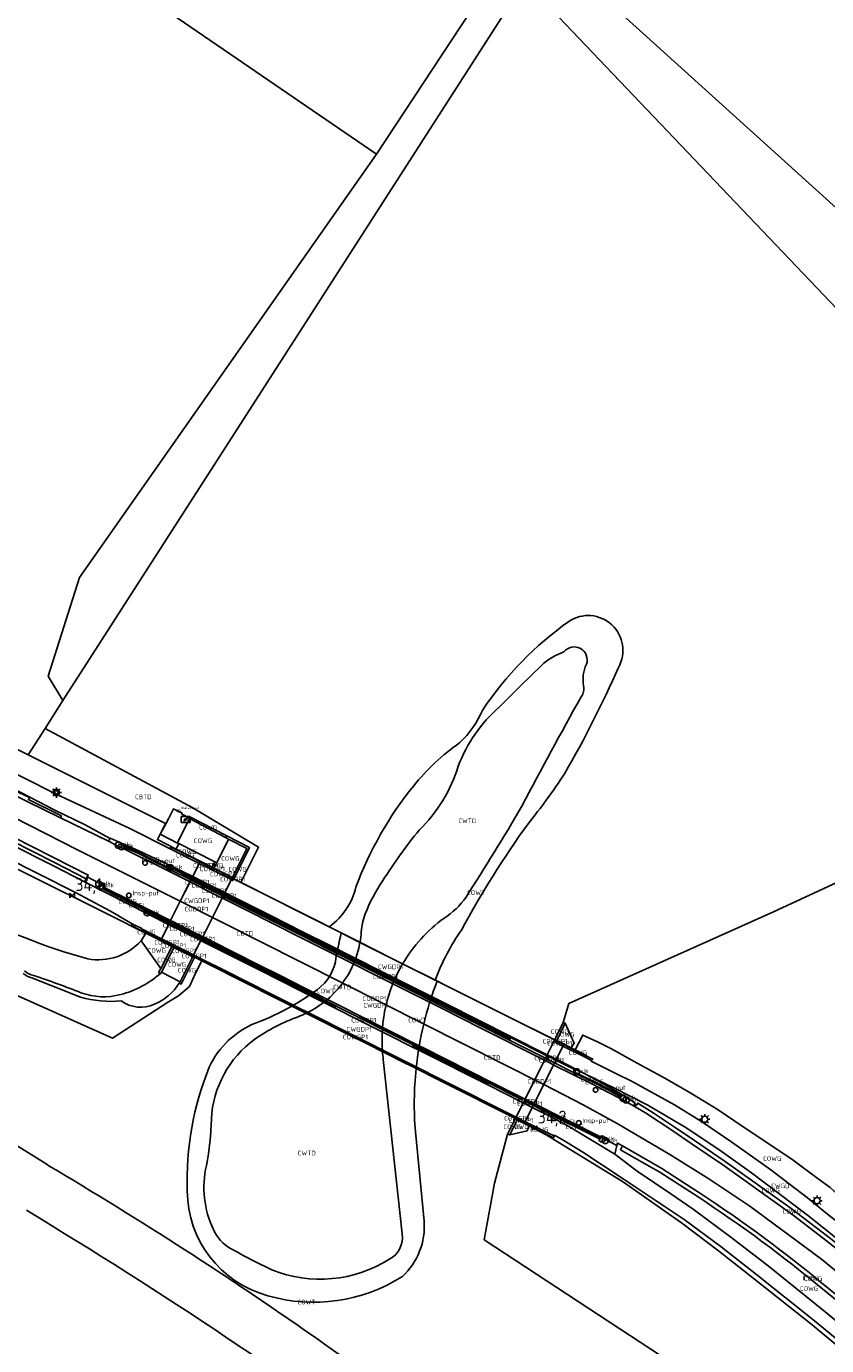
# Model space of a CAD drawing. Extents: x 163074 to 167167, y 441438 to 444019.
# Tile 32 of 49: x 164188 to 164343, y 443285 to 443541. Entities that reach past the tile are written whole.
import ezdxf
from ezdxf.enums import TextEntityAlignment as Align

# ---------------------------------------------------------------- set-up
doc = ezdxf.new("R2010")
doc.units = 0
doc.header["$LTSCALE"] = 4
doc.layers.get('0').update_dxf_attribs({"linetype": 'CONTINUOUS'})
for name, color, linetype in [('CBTD', 7, 'CONTINUOUS'), ('COBDP1', 7, 'CONTINUOUS'), ('COWG', 7, 'CONTINUOUS'), ('COWGP1', 7, 'CONTINUOUS'), ('COWT', 7, 'CONTINUOUS'), ('CWGD', 7, 'CONTINUOUS'), ('CWGDP1', 7, 'CONTINUOUS'), ('CWGI', 7, 'CONTINUOUS'), ('CWTD', 7, 'CONTINUOUS'), ('G_BTD', 3, 'CONTINUOUS'), ('G_OBDP1', 2, 'ByLayer'), ('G_OTD', 32, 'CONTINUOUS'), ('G_OWG', 6, 'CONTINUOUS'), ('G_OWGP1', 2, 'ByLayer'), ('G_OWT', 6, 'CONTINUOUS'), ('G_WGD', 7, 'CONTINUOUS'), ('G_WGDP1', 2, 'ByLayer'), ('G_WGI', 1, 'CONTINUOUS'), ('G_WTD', 5, 'CONTINUOUS'), ('LSHD', 3, 'CONTINUOUS'), ('LWGI', 7, 'CONTINUOUS'), ('PPALHM', 10, 'CONTINUOUS')]:
    doc.layers.add(name, color=color, linetype=linetype)
for name, color, linetype, true_color in [('PBRD', 7, 'CONTINUOUS', 0xbd2877), ('PKST', 7, 'CONTINUOUS', 0xbd2877), ('PPAL', 7, 'CONTINUOUS', 0xbd2877), ('PPUT', 7, 'CONTINUOUS', 0xbd2877)]:
    doc.layers.add(name, color=color, linetype=linetype, true_color=true_color)
doc.styles.add('ISO', font='ISO')
doc.styles.get("Standard").update_dxf_attribs({"font": 'ISO'})

# ---------------------------------------------------------------- blocks, each defined once
blk = doc.blocks.new('lichtmast')
at = {"color": 0}
for p, q in [((-0.6, 0), (-1, 0)), ((-0.71, 0.71), (-0.42, 0.42)), ((0, 0.6), (0, 1)), ((0.42, 0.42), (0.71, 0.71)), ((0.6, 0), (1, 0)), ((-0.42, -0.42), (-0.71, -0.71)), ((0, -0.6), (0, -1)), ((0.42, -0.42), (0.71, -0.71))]:
    blk.add_line(p, q, dxfattribs=at)
blk.add_circle((0, 0), 0.6, dxfattribs=at)
blk = doc.blocks.new('verkeersbord')
at = {"color": 0}
for p, q in [((0.5, 0.32), (-0.5, 0.32)), ((-0.5, 0.32), (0, -0.6)), ((0, -0.6), (0.5, 0.32))]:
    blk.add_line(p, q, dxfattribs=at)
blk = doc.blocks.new('kolk')
at = {"color": 0}
blk.add_circle((0, 0), 0.6, dxfattribs=at)
at = {"color": 0, "linetype": 'Continuous', "style": 'ISO'}
blk.add_attdef('KOLK', (-0.04, -0.26), '', height=0.8, dxfattribs=at)
blk = doc.blocks.new('klok')
at = {"color": 0}
blk.add_circle((0, 0), 0.45, dxfattribs=at)
at = {"style": 'ISO'}
blk.add_attdef('KLOK', (0.7, 0), '', height=0.9, dxfattribs=at)
blk = doc.blocks.new('telpaal')
at = {"linetype": 'ByBlock', "lineweight": -2}
h = blk.add_hatch(color=0, dxfattribs=at)
h.dxf.hatch_style = 1
h.paths.add_polyline_path([(0.15, 0.8), (-0.15, 0.8), (-0.15, -0.1), (0, -0.1, -0.414214), (-0.1, 0, -1), (0.1, 0, -0.414214), (0, -0.1), (0.15, -0.1)])
h.paths.add_polyline_path([(0, 0.4), (0, 0.6), (-0.05, 0.6), (-0.05, 0.65, 0.414214), (0, 0.7), (0.05, 0.7), (0.05, 0.4)], flags=16)
at = {"linetype": 'ByBlock', "lineweight": -2, "true_color": 0x681648}
h = blk.add_hatch(color=219, dxfattribs=at)
h.dxf.hatch_style = 1
h.paths.add_polyline_path([(0.1, 0, 1), (-0.1, 0, 1)])
at = {"color": 0, "linetype": 'ByBlock', "lineweight": -2}
blk.add_attdef('TELPAAL', (0.5, 0.35), '', height=0.5, dxfattribs=at)
blk = doc.blocks.new('waterleidingput')
at = {"linetype": 'ByBlock', "lineweight": -2}
h = blk.add_hatch(color=0, dxfattribs=at)
h.dxf.hatch_style = 1
edge = h.paths.add_edge_path()
edge.add_spline(control_points=[(0.44, 0), (0.44, 0.04), (0.43, 0.09), (0.36, 0.2), (0.28, 0.26), (0.09, 0.32), (-0.02, 0.33), (-0.22, 0.29), (-0.31, 0.24), (-0.42, 0.12), (-0.44, 0.06), (-0.44, -0.06), (-0.42, -0.12), (-0.33, -0.22), (-0.28, -0.26), (-0.1, -0.33), (0.04, -0.33), (0.27, -0.27), (0.37, -0.2), (0.43, -0.08), (0.44, -0.04), (0.44, 0)], knot_values=[0, 0, 0, 0, 0.380029, 0.380029, 1.118666, 1.118666, 1.857303, 1.857303, 2.59594, 2.59594, 3.13294, 3.13294, 3.66994, 3.66994, 4.20694, 4.20694, 5.079565, 5.079565, 5.952189, 5.952189, 6.283185, 6.283185, 6.283185, 6.283185], degree=3, periodic=0)
edge = h.paths.add_edge_path(flags=16)
edge.add_ellipse((0, 0), major_axis=(0.392, 0), ratio=0.689655, start_angle=0, end_angle=360)
h = blk.add_hatch(color=0, dxfattribs=at)
h.dxf.hatch_style = 1
h.paths.add_polyline_path([(-0.05, -0.09, -0.141608), (-0.09, -0.05), (-0.1, -0.09), (-0.17, 0.17), (-0.22, 0.17), (-0.13, -0.17), (-0.08, -0.17)])
at = {"linetype": 'ByBlock', "lineweight": -2, "true_color": 0x104b6e}
h = blk.add_hatch(color=156, dxfattribs=at)
h.dxf.hatch_style = 1
h.paths.add_polyline_path([(0.1, 0, 1), (-0.1, 0, 1)])
at = {"linetype": 'ByBlock', "lineweight": -2}
h = blk.add_hatch(color=0, dxfattribs=at)
h.dxf.hatch_style = 1
h.paths.add_polyline_path([(0.02, 0.17), (-0.03, 0.17), (-0.05, 0.09, -0.269854), (0.05, 0.09)])
h = blk.add_hatch(color=0, dxfattribs=at)
h.dxf.hatch_style = 1
h.paths.add_polyline_path([(0.23, 0.17), (0.17, 0.17), (0.1, -0.09), (0.09, -0.05, -0.141608), (0.05, -0.09), (0.07, -0.17), (0.12, -0.17)])
at = {"color": 0, "linetype": 'ByBlock', "lineweight": -2}
blk.add_attdef('WATERLEIDINGPUT', (0.5, 0.35), '', height=0.5, dxfattribs=at)
blk = doc.blocks.new('kilometerpaal')
at = {"color": 0}
for p, q in [((-0.44, 0.44), (0.44, -0.44)), ((-0.44, -0.44), (-0.44, 0.44)), ((0.44, 0.44), (-0.44, -0.44)), ((0.44, -0.44), (0.44, 0.44))]:
    blk.add_line(p, q, dxfattribs=at)
at = {"color": 0, "style": 'ISO'}
blk.add_attdef('KILOMETERPAAL', (0.59, 0.87), '', height=2.5, dxfattribs=at)
blk = doc.blocks.new('schk-electra')
at = {"color": 0}
for p, q in [((0.86, 0.56), (-0.86, 0.56)), ((-0.86, 0.56), (-0.86, -0.56)), ((0.86, -0.56), (0.86, 0.56)), ((-0.86, -0.56), (0.86, -0.56))]:
    blk.add_line(p, q, dxfattribs=at)
blk.add_lwpolyline([(-0.43, -0.35), (0.24, -0.02), (-0.24, 0.02), (0.41, 0.32)], dxfattribs=at)

msp = doc.modelspace()

# ---------------------------------------------------------------- linework, layer by layer
at = {"layer": 'G_BTD', "linetype": 'Continuous', "transparency": 33554687}
for points in [[(164195.283, 443410.126), (164284.77, 443549.403), (164355.796, 443474.849), (164365.204, 443487.314), (164167.715, 443665.634)], [(164241.608, 443583.127), (164279.708, 443551.906), (164256.028, 443515.922)], [(164075.57, 443405.197), (164158.33, 443362.288), (164163.286, 443360.445), (164177.951, 443356.702), (164204.844, 443344.731), (164215.727, 443351.725), (164217.672, 443352.893), (164219.769, 443354.684), (164220.957, 443357.303), (164222.159, 443359.707)], [(164191.798, 443404.701), (164220.429, 443389.283), (164233.16, 443381.718), (164229.745, 443374.885)], [(164292.183, 443347.743), (164293.292, 443351.43), (164332.928, 443369.15), (164384.21, 443392.95), (164439.333, 443338.147)], [(164228.393, 443375.564), (164229.745, 443374.885)], [(164229.745, 443374.885), (164246.869, 443366.251)], [(164222.159, 443359.707), (164220.782, 443360.399)], [(164222.159, 443359.707), (164231.508, 443355.001)], [(164290.503, 443344.369), (164267.732, 443355.77)], [(164192.008, 443320.344), (164135.417, 443355.551)], [(164231.508, 443355.001), (164235.48, 443353.002)], [(164239.628, 443350.922), (164235.48, 443353.002)], [(164263.689, 443338.826), (164264.629, 443338.352)], [(164282.924, 443329.147), (164264.629, 443338.352)], [(164281.415, 443326.117), (164278.84, 443316.657), (164276.855, 443305.679), (164317.202, 443279.191), (164414.227, 443188.902), (164421.529, 443181.09), (164434.855, 443164.342), (164438.158, 443158.777), (164439.578, 443151.965), (164440.621, 443142.689), (164429.903, 443136.21), (164423.354, 443131.92), (164418.544, 443126.296), (164416.192, 443121.631)]]:
    msp.add_lwpolyline(points, dxfattribs=at)
for points in [[(164200.097, 443360.071, -0.0596507), (164176.083, 443369.75)], [(164210.438, 443363.569, -0.2601609), (164200.097, 443360.071)], [(164194.011, 443319.127, -0.005405), (164192.008, 443320.344)], [(164220.534, 443302.669, 0.0099605), (164194.011, 443319.127)], [(164188.189, 443311.378, -0.0231478), (164264.35, 443260.485)], [(164220.534, 443302.669, -0.0055424), (164235.122, 443292.975)], [(164235.122, 443292.975, -0.0134841), (164269.353, 443268.293)]]:
    msp.add_lwpolyline(points, format="xyb", dxfattribs=at)
at = {"layer": 'G_OBDP1', "transparency": 33554687}
for points in [[(164227.907, 443375.442), (164226.63, 443372.893)], [(164222.352, 443364.354), (164222.408, 443364.467), (164226.088, 443371.812), (164226.106, 443371.848)], [(164220.587, 443360.833), (164221.855, 443363.363), (164221.945, 443363.544), (164221.975, 443363.602)], [(164289.076, 443341.504), (164290.352, 443344.065)], [(164288.545, 443340.438), (164284.801, 443332.917)], [(164283.058, 443329.416), (164284.44, 443332.193)]]:
    msp.add_lwpolyline(points, dxfattribs=at)
at = {"layer": 'G_OTD', "linetype": 'Continuous', "transparency": 33554687}
for points in [[(164241.608, 443583.127), (164215.15, 443543.836), (164256.028, 443515.922)], [(164256.028, 443515.922), (164198.486, 443433.931), (164192.395, 443414.805), (164195.283, 443410.126)], [(164191.798, 443404.701), (164195.283, 443410.126)], [(164188.521, 443399.601), (164191.798, 443404.701)]]:
    msp.add_lwpolyline(points, dxfattribs=at)
at = {"layer": 'G_OWG', "linetype": 'Continuous', "transparency": 33554687}
for points in [[(164114.791, 443435.557), (164115.757, 443435.035), (164116.773, 443434.558), (164120.208, 443429.949), (164134.514, 443422.816), (164144.825, 443417.546), (164169.556, 443405.054), (164183.654, 443397.968), (164185.58, 443401.074), (164188.521, 443399.601)], [(164084.72, 443428.879), (164100.588, 443421.218), (164118.807, 443412.107), (164132.246, 443405.252), (164148.419, 443396.77), (164164.553, 443388.428), (164175.247, 443383.08), (164188.411, 443376.495), (164203.742, 443368.821), (164206.317, 443367.532), (164209.301, 443366.04), (164210.656, 443365.362), (164211.347, 443365.016)], [(164194.821, 443387.37), (164194.987, 443387.739), (164188.598, 443390.913), (164188.771, 443391.285), (164183.68, 443393.685), (164172.891, 443398.96), (164167.666, 443401.587), (164152.764, 443409.045), (164140.066, 443415.43), (164128.283, 443421.439), (164125.65, 443422.739), (164118.968, 443426.15)], [(164110.461, 443420.436), (164111.272, 443420.023), (164122.126, 443414.893), (164131.88, 443409.845), (164149.275, 443401.061), (164165.856, 443392.683), (164176.388, 443387.417), (164193.75, 443378.694), (164199.748, 443375.564)], [(164215.197, 443386.247), (164215.135, 443386.278), (164188.521, 443399.601)], [(164219.84, 443387.304), (164218.271, 443388.075), (164218.338, 443388.258), (164216.685, 443389.104), (164215.761, 443387.331), (164215.197, 443386.247)], [(164219.809, 443387.246), (164217.44, 443382.564), (164224.683, 443378.865)], [(164219.84, 443387.304), (164219.809, 443387.246)], [(164219.809, 443387.246), (164226.784, 443383.555)], [(164219.84, 443387.304), (164219.957, 443387.518), (164226.993, 443383.905)], [(164217.154, 443381.249), (164217.716, 443382.332), (164214.122, 443384.185), (164215.197, 443386.247)], [(164226.784, 443383.555), (164226.993, 443383.905)], [(164226.993, 443383.905), (164231.431, 443381.617), (164228.433, 443375.644), (164228.393, 443375.564)], [(164204.39, 443383.419), (164204.119, 443382.847)], [(164217.154, 443381.249), (164216.198, 443381.728), (164216.056, 443381.398)], [(164217.154, 443381.249), (164217.979, 443380.835), (164221.849, 443378.876)], [(164225.053, 443378.676), (164227.358, 443383.261)], [(164226.784, 443383.555), (164227.358, 443383.261)], [(164227.358, 443383.261), (164230.912, 443381.44), (164228.094, 443375.815), (164228.054, 443375.736)], [(164221.692, 443378.565), (164221.714, 443378.609), (164221.849, 443378.876)], [(164221.849, 443378.876), (164224.11, 443377.732)], [(164224.683, 443378.865), (164224.147, 443377.806), (164224.11, 443377.732)], [(164224.683, 443378.865), (164225.053, 443378.676)], [(164224.11, 443377.732), (164224.481, 443377.544)], [(164225.053, 443378.676), (164224.518, 443377.618), (164224.481, 443377.544)], [(164224.481, 443377.544), (164228.054, 443375.736)], [(164199.748, 443375.564), (164199.446, 443374.964)], [(164199.748, 443375.564), (164199.939, 443375.931)], [(164220.073, 443375.34), (164219.967, 443375.13), (164219.891, 443374.978)], [(164220.073, 443375.34), (164220.218, 443375.629), (164220.304, 443375.8)], [(164220.304, 443375.8), (164220.341, 443375.873), (164220.399, 443375.99), (164220.405, 443376.002)], [(164228.393, 443375.564), (164228.054, 443375.736)], [(164211.412, 443365.12), (164211.237, 443365.209), (164210.343, 443365.638), (164210.325, 443365.609), (164208.522, 443366.513), (164208.71, 443366.832)], [(164215.931, 443367.092), (164215.843, 443366.917), (164215.749, 443366.729)], [(164215.931, 443367.092), (164216.018, 443367.265)], [(164216.018, 443367.265), (164216.089, 443367.406), (164216.124, 443367.476)], [(164210.438, 443363.569), (164211.347, 443365.016)], [(164210.438, 443363.569), (164214.224, 443358.169)], [(164211.347, 443365.016), (164211.412, 443365.12)], [(164214.228, 443363.7), (164211.412, 443365.12)], [(164214.361, 443363.965), (164214.348, 443363.938), (164214.228, 443363.7)], [(164214.228, 443363.7), (164216.452, 443362.578)], [(164214.224, 443358.169), (164216.359, 443362.394), (164216.404, 443362.483), (164216.429, 443362.532), (164216.452, 443362.578)], [(164214.339, 443357.469), (164216.733, 443362.207), (164216.777, 443362.295), (164216.802, 443362.344), (164216.825, 443362.39)], [(164216.825, 443362.39), (164216.472, 443362.568), (164216.452, 443362.578)], [(164220.453, 443360.565), (164216.825, 443362.39)], [(164217.812, 443355.349), (164218.162, 443355.178), (164220.695, 443360.225), (164220.736, 443360.308), (164220.755, 443360.346), (164220.76, 443360.355), (164220.782, 443360.399)], [(164217.963, 443355.595), (164220.365, 443360.389), (164220.407, 443360.473), (164220.431, 443360.521), (164220.453, 443360.565)], [(164220.453, 443360.565), (164220.782, 443360.399)], [(164214.192, 443357.262), (164213.803, 443357.427), (164214.224, 443358.169)], [(164290.503, 443344.369), (164290.54, 443344.444), (164292.183, 443347.743)], [(164292.583, 443347.591), (164290.921, 443344.254), (164290.884, 443344.178)], [(164292.183, 443347.743), (164292.583, 443347.591)], [(164293.708, 443342.86), (164294.31, 443343.738), (164292.583, 443347.591)], [(164290.884, 443344.178), (164290.503, 443344.369)], [(164290.884, 443344.178), (164292.282, 443343.479)], [(164292.282, 443343.479), (164292.129, 443343.173)], [(164293.66, 443342.79), (164292.282, 443343.479)], [(164293.708, 443342.86), (164294.526, 443342.452), (164294.575, 443342.549), (164295.957, 443345.317), (164298.813, 443343.97), (164301.389, 443342.683), (164306.518, 443339.895), (164311.854, 443336.984), (164316.921, 443334.055), (164322.174, 443330.818), (164327.028, 443327.556), (164331.835, 443324.358), (164336.705, 443321.099), (164341.594, 443317.478), (164343.88, 443315.799), (164346.207, 443313.663)], [(164290.757, 443340.433), (164290.506, 443339.93)], [(164290.85, 443340.617), (164290.757, 443340.433)], [(164293.66, 443342.79), (164293.708, 443342.86)], [(164293.66, 443342.79), (164296.094, 443341.573), (164297.949, 443340.648), (164297.654, 443340.36)], [(164290.506, 443339.93), (164290.313, 443339.545)], [(164296.37, 443337.789), (164298.797, 443336.51), (164302.744, 443334.246), (164304.738, 443333.066), (164306.105, 443332.13), (164305.804, 443331.635)], [(164286.376, 443331.679), (164286.192, 443331.312)], [(164286.455, 443331.837), (164286.376, 443331.679)], [(164286.554, 443332.034), (164286.455, 443331.837)], [(164306.141, 443331.44), (164306.325, 443331.863), (164306.455, 443331.819), (164306.633, 443332.148), (164309.83, 443330.153), (164313.698, 443327.532), (164317.581, 443324.876), (164323.532, 443320.837), (164336.06, 443311.933), (164337.442, 443310.896), (164343.701, 443306.11), (164353.406, 443298.391), (164358.13, 443294.475), (164364.243, 443289.428), (164366.756, 443287.269)], [(164282.924, 443329.147), (164282.888, 443329.075), (164281.415, 443326.117)], [(164281.815, 443325.965), (164283.268, 443328.883), (164283.304, 443328.956)], [(164285.591, 443327.709), (164285.205, 443326.754), (164281.815, 443325.965)], [(164282.924, 443329.147), (164283.304, 443328.956)], [(164283.304, 443328.956), (164284.669, 443328.27)], [(164284.804, 443328.538), (164284.669, 443328.27)], [(164285.624, 443327.79), (164284.669, 443328.27)], [(164285.624, 443327.79), (164285.591, 443327.709)], [(164285.591, 443327.709), (164287.915, 443326.534), (164289.359, 443325.746), (164291.173, 443324.574), (164303.658, 443316.958), (164315.077, 443308.918), (164322.29, 443303.548), (164329.253, 443298.012), (164340.411, 443289.181), (164353.823, 443278.045)], [(164285.624, 443327.79), (164286.031, 443327.585), (164287.606, 443326.787), (164288.48, 443326.341), (164288.472, 443326.305), (164290.275, 443325.419), (164290.451, 443325.784)], [(164281.415, 443326.117), (164281.815, 443325.965)], [(164302.583, 443323.909), (164302.185, 443322.273)], [(164303.669, 443323.833), (164303.248, 443323.093), (164307.374, 443320.768), (164310.896, 443318.763), (164316.735, 443315.012)], [(164341.082, 443297.256), (164347.709, 443291.843), (164358.264, 443283.07), (164371.787, 443271.664), (164374.948, 443268.943), (164377.445, 443266.743)]]:
    msp.add_lwpolyline(points, dxfattribs=at)
msp.add_lwpolyline([(164316.735, 443315.012, -0.0271943), (164341.082, 443297.256)], format="xyb", dxfattribs=at)
at = {"layer": 'G_OWGP1', "transparency": 33554687}
for points in [[(164224.11, 443377.732), (164223.978, 443377.47), (164223.956, 443377.427)], [(164224.481, 443377.544), (164224.349, 443377.283), (164224.328, 443377.24)], [(164222.668, 443374.878), (164222.657, 443374.857), (164222.597, 443374.737), (164222.562, 443374.669), (164222.464, 443374.475), (164222.328, 443374.206), (164222.221, 443373.994), (164222.145, 443373.843)], [(164223.041, 443374.693), (164223.029, 443374.67), (164222.969, 443374.55), (164222.934, 443374.483), (164222.835, 443374.285), (164222.7, 443374.019), (164222.593, 443373.806), (164222.517, 443373.656)], [(164228.054, 443375.736), (164227.927, 443375.482), (164227.907, 443375.442)], [(164226.106, 443371.848), (164226.181, 443371.997), (164226.29, 443372.215), (164226.42, 443372.475), (164226.525, 443372.685), (164226.555, 443372.744), (164226.618, 443372.869), (164226.63, 443372.893)], [(164226.968, 443372.723), (164226.956, 443372.7), (164226.893, 443372.575), (164226.863, 443372.516), (164226.758, 443372.305), (164226.627, 443372.045), (164226.518, 443371.827), (164226.443, 443371.678)], [(164217.983, 443365.608), (164218.084, 443365.807), (164218.178, 443365.993), (164218.252, 443366.141), (164218.325, 443366.284), (164218.361, 443366.355)], [(164218.356, 443365.421), (164218.458, 443365.622), (164218.553, 443365.81), (164218.625, 443365.953), (164218.698, 443366.096), (164218.734, 443366.168)], [(164222.352, 443364.354), (164222.315, 443364.28), (164222.241, 443364.134), (164222.175, 443364.003), (164222.077, 443363.805), (164221.975, 443363.602)], [(164222.684, 443364.188), (164222.647, 443364.114), (164222.573, 443363.967), (164222.507, 443363.837), (164222.408, 443363.639), (164222.306, 443363.436)], [(164216.452, 443362.578), (164216.574, 443362.818), (164216.588, 443362.846)], [(164216.825, 443362.39), (164216.947, 443362.631), (164216.961, 443362.658)], [(164220.453, 443360.565), (164220.574, 443360.807), (164220.587, 443360.833)], [(164220.782, 443360.399), (164220.904, 443360.641), (164220.917, 443360.667)], [(164220.782, 443360.399), (164222.194, 443359.689), (164226.348, 443357.597), (164235.528, 443352.978), (164239.91, 443350.773), (164239.999, 443350.729), (164243.489, 443348.98), (164250.672, 443345.382), (164253.947, 443343.741)], [(164282.924, 443329.147), (164282.654, 443329.283), (164268.787, 443336.255), (164263.052, 443339.148), (164257.876, 443341.76), (164253.947, 443343.741)], [(164290.884, 443344.178), (164290.732, 443343.874)], [(164288.545, 443340.438), (164288.736, 443340.82), (164288.987, 443341.323), (164289.076, 443341.504)], [(164289.457, 443341.313), (164289.367, 443341.132), (164289.116, 443340.629), (164288.926, 443340.246)], [(164284.44, 443332.193), (164284.632, 443332.578), (164284.702, 443332.718), (164284.801, 443332.917)], [(164284.821, 443332.002), (164285.011, 443332.383), (164285.082, 443332.527), (164285.181, 443332.726)], [(164282.924, 443329.147), (164283.058, 443329.416)], [(164283.304, 443328.956), (164283.438, 443329.225)]]:
    msp.add_lwpolyline(points, dxfattribs=at)
at = {"layer": 'G_OWT', "linetype": 'Continuous', "transparency": 33554687}
for points in [[(164293.27, 443425.42, 0.0892286), (164276.581, 443408.318)], [(164302.88, 443416.52, 0.7894019), (164293.27, 443425.42)], [(164292.443, 443395.92, 0.0278095), (164302.88, 443416.52)], [(164276.581, 443408.318, -0.1093532), (164272.12, 443401.893)], [(164263.163, 443393.522, -0.071887), (164272.12, 443401.893)], [(164285.371, 443386.224, 0.0251666), (164292.443, 443395.92)], [(164263.163, 443393.522, 0.0821206), (164252.035, 443373.933)], [(164272.468, 443365.649, -0.0329136), (164285.371, 443386.224)], [(164252.035, 443373.933, -0.1716109), (164246.992, 443366.342)], [(164248.052, 443359.486, -0.0217163), (164249.179, 443365.09)], [(164267.371, 443355.951, -0.0626317), (164272.468, 443365.649)], [(164243.746, 443353.565, 0.2052642), (164248.052, 443359.486)], [(164267.732, 443355.77, 0.0655277), (164263.689, 443338.826)], [(164239.628, 443350.922, 0.0261298), (164243.746, 443353.565)], [(164239.628, 443350.922, -0.0411546), (164232.603, 443347.644)], [(164223.616, 443339.122, -0.187969), (164232.603, 443347.644)], [(164219.356, 443315.132, -0.1046577), (164223.616, 443339.122)], [(164263.689, 443338.826, 0.0459691), (164263.549, 443326.556)], [(164234.955, 443294.84, -0.338108), (164219.356, 443315.132)], [(164265.241, 443309.257, -0.2293554), (164261.04, 443298.575)], [(164261.04, 443298.575, -0.2164546), (164234.955, 443294.84)]]:
    msp.add_lwpolyline(points, format="xyb", dxfattribs=at)
for points in [[(164246.869, 443366.251), (164246.992, 443366.342)], [(164249.179, 443365.09), (164246.869, 443366.251)], [(164249.179, 443365.09), (164250.397, 443364.477), (164252.816, 443363.262)], [(164261.081, 443359.108), (164263.235, 443358.026)], [(164267.371, 443355.951), (164263.235, 443358.026)], [(164267.732, 443355.77), (164267.371, 443355.951)], [(164239.628, 443350.922), (164242.407, 443349.528)], [(164263.689, 443338.826), (164260.422, 443340.475), (164257.167, 443342.117)], [(164263.549, 443326.556), (164265.241, 443309.257)]]:
    msp.add_lwpolyline(points, dxfattribs=at)
at = {"layer": 'G_WGD', "linetype": 'Continuous', "transparency": 33554687}
for points in [[(164216.056, 443381.398), (164208.238, 443385.282), (164193.86, 443392.036), (164169.252, 443404.405), (164144.38, 443416.92), (164134.389, 443421.979), (164116.122, 443431.113)], [(164204.39, 443383.419), (164204.323, 443383.418), (164199.555, 443386.029), (164193.723, 443388.853), (164187.099, 443392.257), (164174.674, 443398.43), (164158.334, 443406.67), (164143.507, 443414.197), (164132.195, 443419.755), (164121.279, 443425.291), (164117.936, 443427.021)], [(164218.009, 443371.23), (164198.1, 443381.181), (164160.702, 443400.212), (164112.626, 443424.52)], [(164121.223, 443424.094), (164128.063, 443420.6), (164139.73, 443414.759), (164152.428, 443408.374), (164167.329, 443400.916), (164172.558, 443398.288), (164182.396, 443393.476), (164188.372, 443390.52), (164194.821, 443387.37)], [(164199.446, 443374.964), (164193.432, 443378.07), (164176.075, 443386.791), (164165.542, 443392.058), (164148.96, 443400.436), (164131.561, 443409.222), (164121.816, 443414.265), (164110.963, 443419.395), (164110.133, 443419.818)], [(164110.867, 443421.204), (164113.751, 443419.742), (164119.425, 443416.874), (164122.659, 443415.258), (164141.856, 443405.561), (164159.773, 443396.556), (164176.228, 443388.284), (164185.662, 443383.619), (164185.693, 443383.606), (164193.333, 443379.765), (164196.972, 443377.898), (164200.164, 443376.279), (164199.939, 443375.931)], [(164208.71, 443366.832), (164204.488, 443369.335), (164197.707, 443372.92), (164183.916, 443379.867), (164169.203, 443387.204), (164155.908, 443393.923), (164141.228, 443401.332), (164128.808, 443407.582), (164115.501, 443414.238), (164108.918, 443417.526)], [(164204.119, 443382.847), (164194.821, 443387.37)], [(164204.119, 443382.847), (164205.593, 443382.115), (164205.569, 443382.017), (164206.969, 443381.436), (164215.414, 443377.233), (164219.891, 443374.978)], [(164220.405, 443376.002), (164216.575, 443377.905), (164214.766, 443378.756), (164209.826, 443381.073), (164204.39, 443383.419)], [(164216.056, 443381.398), (164221.692, 443378.565)], [(164220.405, 443376.002), (164221.692, 443378.565)], [(164215.749, 443366.729), (164211.886, 443368.669), (164203.902, 443372.722), (164199.446, 443374.964)], [(164199.939, 443375.931), (164203.239, 443374.216), (164203.113, 443373.973), (164208.342, 443371.366), (164216.124, 443367.476)], [(164219.891, 443374.978), (164218.009, 443371.23)], [(164218.009, 443371.23), (164216.184, 443367.595), (164216.124, 443367.476)], [(164214.361, 443363.965), (164210.497, 443365.906), (164210.535, 443365.971), (164208.71, 443366.832)], [(164215.749, 443366.729), (164215.721, 443366.674), (164215.629, 443366.489), (164214.361, 443363.965)], [(164189.263, 443356.376), (164193.972, 443354.511), (164198.69, 443352.664)], [(164214.339, 443357.469), (164214.192, 443357.262)], [(164217.963, 443355.595), (164214.339, 443357.469)], [(164217.812, 443355.349), (164217.963, 443355.595)], [(164290.85, 443340.617), (164292.129, 443343.173)], [(164292.129, 443343.173), (164295.946, 443341.258), (164297.654, 443340.36)], [(164296.37, 443337.789), (164294.65, 443338.717), (164290.85, 443340.617)], [(164288.422, 443335.766), (164290.313, 443339.545)], [(164305.804, 443331.635), (164303.319, 443332.982), (164300.585, 443334.401), (164297.882, 443335.782), (164290.385, 443339.509), (164290.313, 443339.545)], [(164370.986, 443287.952), (164364.893, 443293.156), (164357.527, 443299.366), (164353.774, 443302.365), (164350.674, 443304.885), (164343.407, 443310.656), (164339.533, 443313.783), (164332.413, 443319.192), (164324.867, 443324.601), (164318.961, 443328.548), (164313.755, 443331.805), (164305.556, 443336.309), (164302.388, 443337.877), (164297.603, 443340.251), (164297.654, 443340.36)], [(164286.554, 443332.034), (164288.422, 443335.766)], [(164288.422, 443335.766), (164296.057, 443331.816), (164302.646, 443328.216), (164312.866, 443322.202), (164320.373, 443317.495), (164328.357, 443312.175), (164342.21, 443301.943), (164347.615, 443297.438), (164360.939, 443286.51), (164372.609, 443276.541)], [(164296.37, 443337.789), (164302.101, 443335.056), (164308.561, 443331.731), (164315.809, 443327.458), (164322.306, 443323.173), (164328.672, 443318.652), (164339.491, 443310.426), (164348.99, 443302.882), (164360.859, 443293.199), (164368.337, 443286.915)], [(164284.804, 443328.538), (164286.192, 443331.312)], [(164302.185, 443322.273), (164297.491, 443325.09), (164293.753, 443327.375), (164289.989, 443329.4), (164286.192, 443331.312)], [(164302.583, 443323.909), (164299.502, 443325.518), (164291.928, 443329.325), (164286.554, 443332.034)], [(164305.804, 443331.635), (164306.141, 443331.44)], [(164306.141, 443331.44), (164308.134, 443330.256), (164313.251, 443326.868), (164317.13, 443324.215), (164323.076, 443320.18), (164335.588, 443311.287), (164336.959, 443310.258), (164343.209, 443305.479), (164352.901, 443297.77), (164357.618, 443293.86), (164365.112, 443287.596)], [(164290.451, 443325.784), (164288.626, 443326.653), (164288.614, 443326.621), (164286.166, 443327.853), (164284.804, 443328.538)], [(164366.005, 443268.937), (164354.337, 443278.895), (164340.863, 443289.98), (164329.706, 443298.892), (164322.77, 443304.295), (164315.613, 443309.616), (164303.82, 443317.479), (164295.95, 443322.661), (164292.288, 443324.899), (164290.505, 443325.92), (164290.451, 443325.784)], [(164303.669, 443323.833), (164302.698, 443324.38), (164302.583, 443323.909)], [(164303.669, 443323.833), (164311.312, 443319.447), (164317.169, 443315.684)], [(164302.185, 443322.273), (164306.512, 443318.929), (164313.038, 443314.592), (164317.374, 443311.603), (164324.649, 443306.2), (164331.853, 443300.6), (164342.894, 443291.695), (164354.944, 443281.808), (164365.991, 443272.427), (164367.729, 443270.923)], [(164370.341, 443273.93), (164358.777, 443283.683), (164348.218, 443292.46), (164341.588, 443297.875)]]:
    msp.add_lwpolyline(points, dxfattribs=at)
for points in [[(164187.541, 443357.248, 0.0963977), (164189.263, 443356.376)], [(164189.612, 443356.849, -0.1111866), (164187.812, 443357.746)], [(164198.764, 443353.511, 0.0125936), (164189.612, 443356.849)], [(164214.192, 443357.262, -0.1178535), (164206.46, 443353.162)], [(164206.46, 443353.162, -0.1558284), (164198.764, 443353.511)], [(164213.009, 443351.269, 0.1514632), (164217.812, 443355.349)], [(164198.69, 443352.664, 0.095292), (164206.534, 443351.941)], [(164206.534, 443351.941, 0.2662243), (164213.009, 443351.269)], [(164341.588, 443297.875, 0.0272331), (164317.169, 443315.684)]]:
    msp.add_lwpolyline(points, format="xyb", dxfattribs=at)
at = {"layer": 'G_WGDP1', "transparency": 33554687}
for points in [[(164221.692, 443378.565), (164223.956, 443377.427)], [(164223.956, 443377.427), (164224.328, 443377.24)], [(164227.907, 443375.442), (164224.328, 443377.24)], [(164218.009, 443371.23), (164219.869, 443374.934), (164219.891, 443374.978)], [(164219.891, 443374.978), (164222.145, 443373.843)], [(164220.405, 443376.002), (164222.668, 443374.878)], [(164222.517, 443373.656), (164222.145, 443373.843)], [(164226.106, 443371.848), (164222.517, 443373.656)], [(164223.041, 443374.693), (164222.668, 443374.878)], [(164226.63, 443372.893), (164223.358, 443374.535), (164223.041, 443374.693)], [(164227.907, 443375.442), (164228.246, 443375.271)], [(164228.393, 443375.564), (164228.266, 443375.311), (164228.246, 443375.271)], [(164228.393, 443375.564), (164229.808, 443374.848), (164235.802, 443371.815), (164243.281, 443368.055), (164248.498, 443365.432), (164251.223, 443364.062), (164252.534, 443363.4), (164259.1, 443360.103), (164262.237, 443358.527), (164266.532, 443356.371), (164270.841, 443354.212), (164281.993, 443348.623), (164290.268, 443344.486), (164290.503, 443344.369)], [(164218.009, 443371.23), (164288.422, 443335.766)], [(164226.443, 443371.678), (164226.106, 443371.848)], [(164226.443, 443371.678), (164227.858, 443370.966), (164230.938, 443369.414), (164241.302, 443364.206), (164246.329, 443361.68), (164247.252, 443361.217), (164250.218, 443359.727), (164256.95, 443356.346), (164260.714, 443354.456), (164261.636, 443353.993), (164268.852, 443350.366), (164276.222, 443346.661), (164288.302, 443340.561), (164288.545, 443340.438)], [(164226.968, 443372.723), (164226.63, 443372.893)], [(164289.076, 443341.504), (164288.835, 443341.624), (164282.19, 443344.946), (164269.391, 443351.407), (164267.558, 443352.332), (164261.099, 443355.568), (164257.528, 443357.357), (164251.464, 443360.396), (164250.838, 443360.711), (164246.912, 443362.689), (164241.837, 443365.247), (164235.45, 443368.465), (164228.384, 443372.013), (164226.968, 443372.723)], [(164215.749, 443366.729), (164217.983, 443365.608)], [(164216.124, 443367.476), (164216.661, 443367.208), (164218.361, 443366.355)], [(164218.361, 443366.355), (164218.734, 443366.168)], [(164218.734, 443366.168), (164222.352, 443364.354)], [(164214.361, 443363.965), (164216.588, 443362.846)], [(164217.983, 443365.608), (164218.356, 443365.421)], [(164218.356, 443365.421), (164218.659, 443365.268), (164221.975, 443363.602)], [(164221.975, 443363.602), (164222.306, 443363.436)], [(164222.306, 443363.436), (164223.719, 443362.726), (164233.425, 443357.849), (164237.084, 443356.005), (164241.703, 443353.677), (164245.29, 443351.868), (164248.125, 443350.439), (164252.354, 443348.32), (164258.391, 443345.296), (164262.858, 443343.058), (164264.616, 443342.173), (164277.58, 443335.647), (164284.177, 443332.326), (164284.44, 443332.193)], [(164222.684, 443364.188), (164222.352, 443364.354)], [(164222.684, 443364.188), (164224.097, 443363.479), (164233.025, 443359.002), (164237.472, 443356.759), (164242.128, 443354.412), (164245.741, 443352.59), (164249.12, 443350.887), (164252.771, 443349.048), (164258.545, 443346.14), (164264.401, 443343.191), (164264.99, 443342.895), (164278.773, 443335.956), (164284.54, 443333.049), (164284.801, 443332.917)], [(164216.588, 443362.846), (164216.607, 443362.836), (164216.961, 443362.658)], [(164220.587, 443360.833), (164216.961, 443362.658)], [(164220.587, 443360.833), (164220.917, 443360.667)], [(164220.917, 443360.667), (164222.328, 443359.957), (164226.483, 443357.865), (164235.665, 443353.245), (164240.045, 443351.041), (164240.149, 443350.989), (164243.648, 443349.236), (164250.821, 443345.643), (164254.082, 443344.009), (164257.914, 443342.076), (164263.19, 443339.414), (164268.921, 443336.523), (164282.788, 443329.551), (164283.058, 443329.416)], [(164290.503, 443344.369), (164290.352, 443344.065)], [(164290.732, 443343.874), (164290.352, 443344.065)], [(164292.129, 443343.173), (164290.732, 443343.874)], [(164288.545, 443340.438), (164288.926, 443340.246)], [(164289.076, 443341.504), (164289.457, 443341.313)], [(164290.85, 443340.617), (164289.457, 443341.313)], [(164290.313, 443339.545), (164288.926, 443340.246)], [(164285.181, 443332.726), (164284.801, 443332.917)], [(164286.554, 443332.034), (164285.181, 443332.726)], [(164284.44, 443332.193), (164284.821, 443332.002)], [(164286.192, 443331.312), (164284.821, 443332.002)], [(164283.438, 443329.225), (164283.058, 443329.416)], [(164284.804, 443328.538), (164283.438, 443329.225)]]:
    msp.add_lwpolyline(points, dxfattribs=at)
at = {"layer": 'G_WGI', "linetype": 'Continuous', "transparency": 33554687}
for points in [[(164220.073, 443375.34), (164216.098, 443377.339), (164209.755, 443380.529), (164207.179, 443381.626), (164207.009, 443381.722), (164207.145, 443382.015), (164209.844, 443380.702), (164216.325, 443377.395), (164216.413, 443377.583), (164216.475, 443377.717), (164220.304, 443375.8)], [(164215.931, 443367.092), (164212.062, 443368.985), (164202.938, 443373.66), (164203.081, 443373.956), (164203.257, 443373.86), (164203.452, 443373.672), (164205.679, 443372.448), (164208.324, 443371.094), (164212.079, 443369.246), (164216.018, 443367.265)], [(164290.757, 443340.433), (164294.605, 443338.497), (164294.394, 443338.137), (164298.305, 443336.228), (164300.86, 443334.908), (164303.542, 443333.555), (164303.398, 443333.27), (164303.22, 443333.358), (164303.024, 443333.498), (164300.79, 443334.758), (164298.256, 443336.045), (164294.427, 443337.959), (164290.506, 443339.93)], [(164286.455, 443331.837), (164290.293, 443329.906), (164296.736, 443326.677), (164299.073, 443325.627), (164299.289, 443325.562), (164299.488, 443325.493), (164299.328, 443325.167), (164296.641, 443326.506), (164290.231, 443329.694), (164286.376, 443331.679)]]:
    msp.add_lwpolyline(points, dxfattribs=at)
at = {"layer": 'G_WTD', "linetype": 'Continuous', "transparency": 33554687}
for points in [[(164296.678, 443417.109, 0.8511772), (164292.324, 443419.499)], [(164292.324, 443419.499, 0.1054199), (164287.972, 443416.887)], [(164296.141, 443412.922, -0.1625156), (164296.678, 443417.109)], [(164295.674, 443410.829, 0.2206791), (164296.141, 443412.922)], [(164284.187, 443389.659, -0.0073258), (164295.674, 443410.829)], [(164279.786, 443408.793, 0.1247047), (164271.85, 443397.377)], [(164271.85, 443397.377, -0.1253831), (164264.276, 443385.007)], [(164284.187, 443389.659, -0.0114105), (164273.352, 443372.01)], [(164264.276, 443385.007, 0.0275351), (164257.249, 443375.23)], [(164257.249, 443375.23, 0.0582449), (164253.847, 443368.794)], [(164269.109, 443367.938, 0.0948759), (164273.352, 443372.01)], [(164253.847, 443368.794, 0.075494), (164253.063, 443365.277)], [(164261.081, 443359.108, -0.1038047), (164269.109, 443367.938)], [(164253.063, 443365.277, -0.0265728), (164252.816, 443363.262)], [(164252.816, 443363.262, -0.2407985), (164242.407, 443349.528)], [(164261.081, 443359.108, 0.153582), (164257.167, 443342.117)], [(164240.861, 443348.865, 0.0670421), (164232.425, 443344.495)], [(164242.407, 443349.528, -0.0224025), (164240.861, 443348.865)], [(164232.425, 443344.495, 0.2262891), (164224.022, 443329.053)], [(164257.167, 443342.117, 0.0135648), (164257.326, 443340.601)], [(164224.022, 443329.053, -0.0473911), (164223.055, 443320.047)], [(164223.055, 443320.047, 0.1680744), (164224.422, 443307.639)], [(164227.74, 443304, -0.1643232), (164224.422, 443307.639)], [(164258.618, 443301.965, 0.32149), (164260.952, 443306.801)], [(164227.74, 443304, 0.0171944), (164235.734, 443299.855)], [(164235.734, 443299.855, 0.242182), (164258.618, 443301.965)]]:
    msp.add_lwpolyline(points, format="xyb", dxfattribs=at)
for points in [[(164287.972, 443416.887), (164283.858, 443412.863), (164279.786, 443408.793)], [(164252.816, 443363.262), (164261.081, 443359.108)], [(164242.407, 443349.528), (164253.947, 443343.741)], [(164257.167, 443342.117), (164253.947, 443343.741)], [(164260.952, 443306.801), (164257.326, 443340.601)]]:
    msp.add_lwpolyline(points, dxfattribs=at)
at = {"layer": 'LSHD', "linetype": 'Continuous', "lineweight": -3, "transparency": 33554687}
for points in [[(164228.433, 443375.644), (164228.094, 443375.815), (164224.518, 443377.618), (164224.147, 443377.806), (164217.618, 443381.097), (164217.189, 443381.317), (164213.565, 443383.172), (164215.135, 443386.278)], [(164282.045, 443344.521), (164269.188, 443351.015), (164267.339, 443351.948), (164260.951, 443355.147), (164257.308, 443356.972), (164251.214, 443360.023), (164250.599, 443360.331), (164246.684, 443362.294), (164241.624, 443364.832), (164235.158, 443368.073), (164228.173, 443371.592), (164226.758, 443372.305), (164226.42, 443372.475), (164223.177, 443374.109), (164222.835, 443374.285), (164222.464, 443374.475), (164220.218, 443375.629), (164216.413, 443377.583), (164215.243, 443378.184)], [(164210.852, 443369.389), (164211.977, 443368.832), (164215.843, 443366.917), (164218.084, 443365.807), (164218.458, 443365.622), (164218.813, 443365.446), (164222.077, 443363.805), (164222.408, 443363.639), (164223.821, 443362.929), (164233.482, 443358.072), (164237.19, 443356.211), (164241.824, 443353.887), (164245.423, 443352.081), (164248.223, 443350.677)], [(164220.736, 443360.308), (164220.407, 443360.473), (164216.777, 443362.295), (164216.436, 443362.467), (164216.404, 443362.483), (164211.347, 443365.016)], [(164277.736, 443335.828), (164264.712, 443342.357), (164262.949, 443343.241)], [(164290.54, 443344.444), (164290.921, 443344.254), (164293.708, 443342.86)], [(164294.526, 443342.452), (164296.552, 443341.439)], [(164285.591, 443327.709), (164283.268, 443328.883), (164282.888, 443329.075)]]:
    msp.add_lwpolyline(points, dxfattribs=at)
at = {"layer": 'LWGI', "transparency": 33554687}
for points in [[(164220.073, 443375.34), (164222.328, 443374.206)], [(164222.562, 443374.669), (164220.304, 443375.8)], [(164222.328, 443374.206), (164222.7, 443374.019)], [(164222.934, 443374.483), (164222.562, 443374.669)], [(164222.7, 443374.019), (164226.29, 443372.215)], [(164226.525, 443372.685), (164222.934, 443374.483)], [(164226.29, 443372.215), (164226.627, 443372.045)], [(164226.863, 443372.516), (164226.525, 443372.685)], [(164226.627, 443372.045), (164228.043, 443371.333)], [(164228.28, 443371.806), (164226.863, 443372.516)], [(164228.043, 443371.333), (164241.49, 443364.573)], [(164241.74, 443365.058), (164235.303, 443368.29), (164228.28, 443371.806)], [(164218.178, 443365.993), (164215.931, 443367.092)], [(164216.018, 443367.265), (164218.252, 443366.141)], [(164218.553, 443365.81), (164218.178, 443365.993)], [(164218.252, 443366.141), (164218.625, 443365.953)], [(164218.625, 443365.953), (164222.241, 443364.134)], [(164222.175, 443364.003), (164218.949, 443365.616), (164218.553, 443365.81)], [(164222.507, 443363.837), (164222.175, 443364.003)], [(164222.241, 443364.134), (164222.573, 443363.967)], [(164223.922, 443363.129), (164222.507, 443363.837)], [(164222.573, 443363.967), (164223.986, 443363.257)], [(164241.49, 443364.573), (164246.535, 443362.036)], [(164246.81, 443362.512), (164241.74, 443365.058)], [(164237.301, 443356.427), (164235.061, 443357.558), (164223.922, 443363.129)], [(164223.986, 443363.257), (164237.355, 443356.532)], [(164246.535, 443362.036), (164250.437, 443360.075)], [(164250.732, 443360.543), (164246.81, 443362.512)], [(164250.437, 443360.075), (164257.151, 443356.699)], [(164257.427, 443357.18), (164251.395, 443360.21), (164250.732, 443360.543)], [(164241.94, 443354.086), (164237.301, 443356.427)], [(164237.355, 443356.532), (164242.002, 443354.195)], [(164257.151, 443356.699), (164260.845, 443354.842)], [(164261.029, 443355.371), (164257.427, 443357.18)], [(164245.54, 443352.269), (164241.94, 443354.086)], [(164242.002, 443354.195), (164245.61, 443352.38)], [(164260.845, 443354.842), (164269.037, 443350.724)], [(164269.294, 443351.22), (164267.465, 443352.139), (164261.029, 443355.371)], [(164252.581, 443348.717), (164251.142, 443349.441), (164245.54, 443352.269)], [(164269.037, 443350.724), (164288.493, 443340.942)], [(164288.745, 443341.445), (164282.2, 443344.737), (164269.294, 443351.22)], [(164258.474, 443345.755), (164252.581, 443348.717)], [(164252.651, 443348.839), (164258.5, 443345.897)], [(164264.819, 443342.564), (164258.474, 443345.755)], [(164258.5, 443345.897), (164264.882, 443342.687)], [(164284.371, 443332.712), (164283.346, 443333.24), (164267.251, 443341.341), (164264.819, 443342.564)], [(164264.882, 443342.687), (164284.44, 443332.85)], [(164288.493, 443340.942), (164288.736, 443340.82)], [(164288.736, 443340.82), (164289.116, 443340.629)], [(164288.987, 443341.323), (164288.745, 443341.445)], [(164289.367, 443341.132), (164288.987, 443341.323)], [(164289.116, 443340.629), (164290.506, 443339.93)], [(164290.757, 443340.433), (164289.367, 443341.132)], [(164284.702, 443332.718), (164285.082, 443332.527)], [(164285.011, 443332.383), (164284.632, 443332.578)], [(164286.376, 443331.679), (164285.011, 443332.383)], [(164285.082, 443332.527), (164286.455, 443331.837)]]:
    msp.add_lwpolyline(points, dxfattribs=at)

# ---------------------------------------------------------------- block references
at = {"layer": 'PBRD', "transparency": 33554687}
msp.add_blockref('verkeersbord', (164194.002, 443392.279), dxfattribs=at)
at = {"layer": 'PKST', "transparency": 33554687}
msp.add_blockref('schk-electra', (164219.055, 443387.052), dxfattribs=at)
at = {"layer": 'PPAL', "transparency": 33554687}
for p in [(164194.002, 443392.279), (164319.608, 443329.012), (164341.362, 443313.225)]:
    msp.add_blockref('lichtmast', p, dxfattribs=at)
msp.add_blockref('telpaal', (164338.851, 443297.91), dxfattribs=at).add_auto_attribs({'TELPAAL': 'Teller'})
at = {"layer": 'PPALHM', "transparency": 33554687}
for p, values in [((164197.079, 443372.328), {'KILOMETERPAAL': '34,1'}), ((164286.646, 443327.319), {'KILOMETERPAAL': '34,2'})]:
    msp.add_blockref('kilometerpaal', p, dxfattribs=at).add_auto_attribs(values)
at = {"layer": 'PPUT', "transparency": 33554687}
for name, p, values in [('waterleidingput', (164217.622, 443388.743), {'WATERLEIDINGPUT': 'WaterLput'}), ('kolk', (164205.985, 443382.082), {'KOLK': 'Kolk'}), ('kolk', (164206.618, 443381.782), {'KOLK': 'Kolk'}), ('klok', (164211.176, 443378.637), {'KLOK': 'Insp-put'}), ('kolk', (164216.065, 443377.732), {'KOLK': 'Kolk'}), ('kolk', (164202.214, 443374.548), {'KOLK': 'Kolk'}), ('kolk', (164202.813, 443374.19), {'KOLK': 'Kolk'}), ('klok', (164208.04, 443372.357), {'KLOK': 'Insp-put'}), ('kolk', (164211.589, 443368.989), {'KOLK': 'Kolk'}), ('kolk', (164294.77, 443338.202), {'KOLK': 'Kolk'}), ('klok', (164298.444, 443334.684), {'KLOK': 'Insp-put'}), ('kolk', (164303.754, 443333.092), {'KOLK': 'Kolk'}), ('kolk', (164304.375, 443332.733), {'KOLK': 'Kolk'}), ('kolk', (164290.47, 443329.348), {'KOLK': 'Kolk'}), ('klok', (164295.185, 443328.312), {'KLOK': 'Insp-put'}), ('kolk', (164299.722, 443325.167), {'KOLK': 'Kolk'}), ('kolk', (164300.344, 443324.884), {'KOLK': 'Kolk'})]:
    msp.add_blockref(name, p, dxfattribs=at).add_auto_attribs(values)

# ---------------------------------------------------------------- texts
at = {"layer": 'CBTD', "transparency": 33554687, "style": 'ISO'}
for p in [(164210.841, 443391.437), (164230.549, 443364.982), (164278.429, 443340.912)]:
    msp.add_text('CBTD', height=0.9, dxfattribs=at).set_placement(p, align=Align.MIDDLE_CENTER)
at = {"layer": 'COBDP1', "transparency": 33554687, "style": 'ISO'}
for p in [(164221.141, 443369.703), (164255.643, 443352.363), (164287.603, 443336.338)]:
    msp.add_text('COBDP1', height=0.9, dxfattribs=at).set_placement(p, align=Align.MIDDLE_CENTER)
at = {"layer": 'COWG', "transparency": 33554687, "style": 'ISO'}
for p in [(164223.401, 443385.547), (164219.403, 443380.838), (164222.399, 443382.953), (164212.262, 443379.366), (164218.953, 443380.142), (164227.697, 443379.502), (164224.582, 443378.205), (164229.108, 443377.414), (164207.785, 443371.198), (164211.442, 443365.268), (164213.445, 443361.688), (164215.314, 443359.863), (164217.396, 443358.996), (164219.297, 443357.848), (164291.543, 443345.981), (164292.597, 443345.441), (164295.039, 443341.907), (164298.209, 443336.218), (164282.36, 443327.538), (164283.72, 443327.578), (164294.388, 443327.538), (164287.56, 443326.981), (164332.668, 443321.4), (164332.354, 443315.21), (164336.449, 443311.141), (164340.603, 443298.154), (164339.815, 443296.226)]:
    msp.add_text('COWG', height=0.9, dxfattribs=at).set_placement(p, align=Align.MIDDLE_CENTER)
at = {"layer": 'COWGP1', "transparency": 33554687, "style": 'ISO'}
for p in [(164222.901, 443378.151), (164224.219, 443377.486), (164226.191, 443376.492), (164221.28, 443374.923), (164222.593, 443374.268), (164224.574, 443373.273), (164228.15, 443375.503), (164226.537, 443372.287), (164217.055, 443366.542), (164218.359, 443365.889), (164215.408, 443363.272), (164220.354, 443364.886), (164222.33, 443363.897), (164216.707, 443362.618), (164218.706, 443361.612), (164220.685, 443360.616), (164257.76, 443356.59), (164253.554, 443348.187), (164251.92, 443344.925), (164290.618, 443344.121), (164291.507, 443343.676), (164289.001, 443340.874), (164289.888, 443340.429), (164284.811, 443332.46), (164285.688, 443332.018), (164283.181, 443329.186), (164284.054, 443328.747)]:
    msp.add_text('COWGP1', height=0.9, dxfattribs=at).set_placement(p, align=Align.MIDDLE_CENTER)
at = {"layer": 'COWT', "transparency": 33554687, "style": 'ISO'}
for p in [(164275.307, 443372.893), (164246.222, 443353.848), (164263.897, 443348.208), (164242.445, 443293.601)]:
    msp.add_text('COWT', height=0.9, dxfattribs=at).set_placement(p, align=Align.MIDDLE_CENTER)
at = {"layer": 'CWGD', "transparency": 33554687, "style": 'ISO'}
msp.add_text('CWGD', height=0.9, dxfattribs=at).set_placement((164334.239, 443316.112), align=Align.MIDDLE_CENTER)
at = {"layer": 'CWGDP1', "transparency": 33554687, "style": 'ISO'}
for p in [(164221.196, 443371.315), (164258.736, 443358.519), (164255.897, 443351.081), (164252.679, 443346.435)]:
    msp.add_text('CWGDP1', height=0.9, dxfattribs=at).set_placement(p, align=Align.MIDDLE_CENTER)
at = {"layer": 'CWGI', "transparency": 33554687, "style": 'ISO'}
for p in [(164213.657, 443378.662), (164209.478, 443370.418), (164297.024, 443336.757), (164292.932, 443328.467)]:
    msp.add_text('CWGI', height=0.9, dxfattribs=at).set_placement(p, align=Align.MIDDLE_CENTER)
at = {"layer": 'CWTD', "transparency": 33554687, "style": 'ISO'}
for p in [(164273.61, 443386.797), (164249.358, 443354.602), (164242.499, 443322.462)]:
    msp.add_text('CWTD', height=0.9, dxfattribs=at).set_placement(p, align=Align.MIDDLE_CENTER)

doc.saveas('drawing.dxf')
